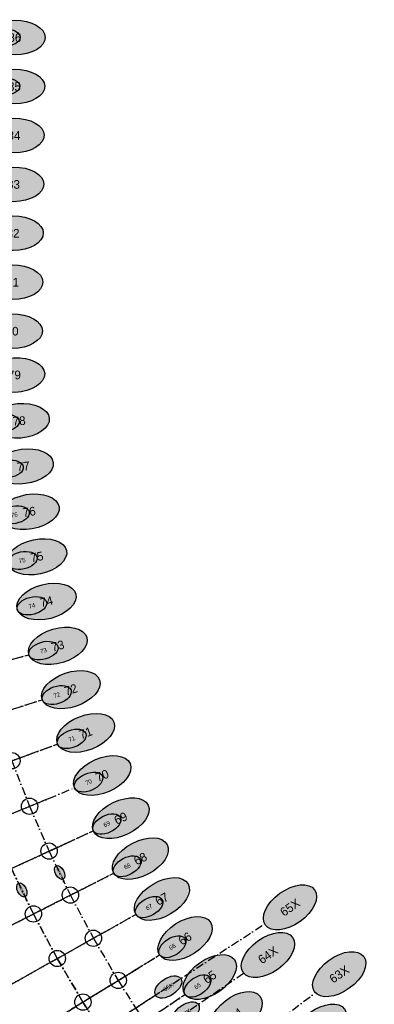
# Model space of a CAD drawing. Header units: millimetres. Extents: x 15650620 to 16199301, y 17929595 to 18752968.
# Tile 24 of 26: x 15964032 to 16029245, y 18293242 to 18474354. Entities that reach past the tile are written whole.
import ezdxf
from ezdxf.enums import TextEntityAlignment as Align

# ---------------------------------------------------------------- set-up
doc = ezdxf.new("R2010")
doc.units = ezdxf.units.MM
doc.header["$LTSCALE"] = 100
doc.linetypes.add('B_GRIDLINE', pattern=[41, 15, -5, 1, -5, 15])
for name, color, linetype in [('S-GRID-2000', 232, 'B_GRIDLINE'), ('S-GRID-2000-IDEN', 13, 'B_GRIDLINE'), ('S-GRID-300-AR05', 232, 'B_GRIDLINE'), ('S-GRID-300-AR06', 232, 'B_GRIDLINE'), ('S-GRID-300-AR06-IDEN', 13, 'B_GRIDLINE'), ('S-GRID-600', 232, 'B_GRIDLINE'), ('S-GRID-600-IDEN', 13, 'Continuous')]:
    doc.layers.add(name, color=color, linetype=linetype)
doc.layers.add('S-GRID-POINTS', color=9, linetype='Continuous', plot=False)
doc.styles.add('CAA-ENG', font='caa_eng.shx')

# ---------------------------------------------------------------- blocks, each defined once
blk = doc.blocks.new('agrbb-wblock')
h = blk.add_hatch(color=255)
edge = h.paths.add_edge_path()
edge.add_ellipse((1392, 24), major_axis=(1392, 24), ratio=0.572643, start_angle=0, end_angle=360)
at = {"linetype": 'Continuous'}
blk.add_ellipse((1392, 24), major_axis=(1392, 24), ratio=0.572643, dxfattribs=at)
at = {"style": 'CAA-ENG'}
blk.add_attdef('1', text='', height=400, dxfattribs=at).set_placement((1392, 24), align=Align.MIDDLE_CENTER)

msp = doc.modelspace()

# ---------------------------------------------------------------- linework, layer by layer
at = {"layer": 'S-GRID-2000'}
for p, q in [((15857226, 18327444), (15965709, 18357550)), ((15860991, 18314858), (15968184, 18349278)), ((15865257, 18302432), (15970987, 18341112)), ((15873203, 18291500), (15974115, 18333065)), ((15875262, 18278143), (15977563, 18325149)), ((15880985, 18266317), (15981324, 18317377)), ((15887176, 18254730), (15985393, 18309762)), ((16000834, 18302658), (16009082, 18308031)), ((15893826, 18243399), (15989763, 18302315)), ((15898509, 18235997), (16000834, 18302658)), ((15903387, 18228723), (16005211, 18298995)), ((15900923, 18232344), (15994428, 18295050)), ((16010075, 18288962), (16018389, 18295380))]:
    msp.add_line(p, q, dxfattribs=at)
for points in [[(15949013, 18408372), (15949468, 18399393), (15950283, 18390438), (15951455, 18381523), (15952982, 18372662), (15954863, 18363870), (15957093, 18355159), (15959671, 18346545), (15962590, 18338040), (15965848, 18329660), (15969438, 18321416), (15973355, 18313322), (15977593, 18305391), (15982144, 18297636), (15985349, 18292570)], [(15941396, 18408138), (15941867, 18398854), (15942709, 18389596), (15943921, 18380379), (15945500, 18371218), (15947445, 18362127), (15949751, 18353121), (15952416, 18344215), (15955434, 18335422), (15958802, 18326757), (15962514, 18318234), (15966564, 18309866), (15970945, 18301666), (15975650, 18293649), (15978964, 18288411)]]:
    msp.add_lwpolyline(points, dxfattribs=at)
at = {"layer": 'S-GRID-300-AR05'}
for p, q in [((15879544, 18280110), (15972994, 18323050)), ((15885185, 18268455), (15976843, 18315097)), ((15891287, 18257033), (15981007, 18307304)), ((15897842, 18245866), (15985479, 18299684)), ((15902457, 18238570), (15988628, 18294706))]:
    msp.add_line(p, q, dxfattribs=at)
for points in [[(15969438, 18321416), (15973355, 18313322), (15977593, 18305391), (15982144, 18297636), (15985349, 18292570), (15987001, 18290070), (15988688, 18287591), (15992158, 18282704)], [(15986004, 18278210), (15982416, 18283263), (15980673, 18285826), (15978964, 18288411), (15975650, 18293649), (15970945, 18301666), (15966564, 18309866), (15962514, 18318234)]]:
    msp.add_lwpolyline(points, dxfattribs=at)
at = {"layer": 'S-GRID-300-AR06'}
for p, q in [((15869683, 18304051), (15966266, 18339385)), ((15874374, 18291982), (15969467, 18331150)), ((15879544, 18280110), (15972994, 18323050))]:
    msp.add_line(p, q, dxfattribs=at)
msp.add_lwpolyline([(15954863, 18363870), (15957093, 18355159), (15959671, 18346545), (15962590, 18338040), (15965848, 18329660), (15969438, 18321416)], dxfattribs=at)
at = {"layer": 'S-GRID-300-AR06-IDEN'}
msp.add_lwpolyline([(15969438, 18321416), (15970745, 18318715)], dxfattribs=at)
at = {"layer": 'S-GRID-600'}
for p, q in [((15860546, 18328365), (15965709, 18357550)), ((15864272, 18315911), (15968184, 18349278)), ((15868493, 18303616), (15970987, 18341112)), ((15873203, 18291500), (15974115, 18333065)), ((15878393, 18279581), (15977563, 18325149)), ((15884056, 18267880), (15981324, 18317377)), ((15890182, 18256414), (15985393, 18309762)), ((15896762, 18245203), (15989763, 18302315)), ((15901396, 18237878), (15990500, 18295926)), ((15903785, 18234263), (15994429, 18295050))]:
    msp.add_line(p, q, dxfattribs=at)
for points in [[(15949013, 18408373), (15949468, 18399393), (15950283, 18390438), (15951455, 18381523), (15952982, 18372662), (15954863, 18363870), (15957093, 18355159), (15959671, 18346545), (15962590, 18338040), (15965848, 18329660), (15969438, 18321416), (15973355, 18313322), (15977593, 18305391), (15982144, 18297636), (15985349, 18292570)], [(15941396, 18408139), (15941867, 18398854), (15942709, 18389596), (15943921, 18380379), (15945500, 18371218), (15947445, 18362127), (15949751, 18353121), (15952416, 18344215), (15955434, 18335422), (15958802, 18326757), (15962514, 18318234), (15966564, 18309866), (15970945, 18301666), (15975650, 18293649), (15978964, 18288411)]]:
    msp.add_lwpolyline(points, dxfattribs=at)
at = {"layer": 'S-GRID-POINTS'}
for centre in [(15962590, 18338040), (15965848, 18329660), (15969438, 18321416), (15973355, 18313322), (15966564, 18309866), (15977593, 18305391), (15970945, 18301666), (15982144, 18297636), (15975650, 18293649)]:
    msp.add_circle(centre, 1500, dxfattribs=at)

# ---------------------------------------------------------------- block references
at = {"layer": 'S-GRID-2000-IDEN', "xscale": 4, "yscale": 4, "zscale": 4}
for p, rotation, values in [((15957575, 18471015), 359.4665449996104, {'1': '86'}), ((15957492, 18462014), 359.4665449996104, {'1': '85'}), ((15957408, 18453015), 359.4665449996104, {'1': '84'}), ((15957324, 18444015), 359.4665449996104, {'1': '83'}), ((15957240, 18435016), 359.4665449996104, {'1': '82'}), ((15957157, 18426015), 359.4665449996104, {'1': '81'}), ((15957073, 18417016), 359.4665449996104, {'1': '80'}), ((15957499, 18408731), 1.691873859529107, {'1': '79'}), ((15958384, 18400073), 4.050514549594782, {'1': '78'}), ((15959164, 18391474), 6.342499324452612, {'1': '77'}), ((15960288, 18382914), 8.634484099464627, {'1': '76'}), ((15961753, 18374405), 10.9264688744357, {'1': '75'}), ((15963556, 18365961), 13.21845364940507, {'1': '74'}), ((15965696, 18357597), 15.51043842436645, {'1': '73'}), ((15968169, 18349325), 17.8024231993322, {'1': '72'}), ((15970971, 18341158), 20.09440797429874, {'1': '71'}), ((15974097, 18333110), 22.38639274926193, {'1': '70'}), ((15987640, 18329886), 204.6783775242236, {'1': '69'}), ((15981302, 18317421), 26.97036229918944, {'1': '68'}), ((15985369, 18309804), 29.26252307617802, {'1': '67'}), ((15989763, 18302315), 31.92981574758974, {'1': '66'}), ((15994428, 18295050), 34.20798897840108, {'1': '65'}), ((15999379, 18287977), 36.48601653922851, {'1': '64'})]:
    msp.add_blockref('agrbb-wblock', p, dxfattribs=dict(at, rotation=rotation)).add_auto_attribs(values)
at = {"layer": 'S-GRID-2000-IDEN', "ltscale": 2.5, "xscale": 4, "yscale": 4, "zscale": 4}
for p, rotation, values in [((16009211, 18307822), 34.61054060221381, {'1': '65X'}), ((16005157, 18299075), 34.61054060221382, {'1': '64X'}), ((16018268, 18295539), 34.61054060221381, {'1': '63X'}), ((16014738, 18285889), 34.61054060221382, {'1': '62X'})]:
    msp.add_blockref('agrbb-wblock', p, dxfattribs=dict(at, rotation=rotation)).add_auto_attribs(values)
at = {"layer": 'S-GRID-300-AR06-IDEN'}
for p, rotation, values in [((15970742, 18318720), 296.678062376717, {'1': '224790'}), ((15963821, 18315533), 294.8190435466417, {'1': '232410'})]:
    msp.add_blockref('agrbb-wblock', p, dxfattribs=dict(at, rotation=rotation)).add_auto_attribs(values)
at = {"layer": 'S-GRID-600-IDEN', "xscale": 2, "yscale": 2, "zscale": 2}
for p, rotation, values in [((15958545, 18471053), 359.4665449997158, {'1': '86'}), ((15958461, 18462053), 359.4665449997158, {'1': '85'}), ((15958390, 18399976), 4.050514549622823, {'1': '78'}), ((15959174, 18391377), 6.342499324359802, {'1': '77'}), ((15960302, 18382817), 8.634484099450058, {'1': '76'}), ((15961770, 18374309), 10.9264688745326, {'1': '75'}), ((15963578, 18365867), 13.21845364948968, {'1': '74'}), ((15965722, 18357503), 15.51043842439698, {'1': '73'}), ((15968198, 18349232), 17.80242319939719, {'1': '72'}), ((15971004, 18341066), 20.0944079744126, {'1': '71'}), ((15974133, 18333020), 22.3863927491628, {'1': '70'}), ((15982561, 18327606), 204.6783775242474, {'1': '69'}), ((15981345, 18317334), 26.97036229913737, {'1': '68'}), ((15985416, 18309719), 29.26252307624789, {'1': '67'}), ((15989763, 18302315), 31.92981574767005, {'1': '66'}), ((15994465, 18294995), 34.20798897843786, {'1': '65'})]:
    msp.add_blockref('agrbb-wblock', p, dxfattribs=dict(at, rotation=rotation)).add_auto_attribs(values)
at = {"layer": 'S-GRID-600-IDEN', "ltscale": 2.5, "xscale": 2, "yscale": 2, "zscale": 2}
for p, rotation, values in [((15989054, 18294868), 33.08255075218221, {'1': '65X'}), ((15992353, 18290003), 34.61054060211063, {'1': '64X'})]:
    msp.add_blockref('agrbb-wblock', p, dxfattribs=dict(at, rotation=rotation)).add_auto_attribs(values)

# ---------------------------------------------------------------- texts
at = {"layer": 'S-GRID-300-AR06-IDEN', "style": 'CAA-ENG'}
for s, rotation, p in [('A', 207.67891, (15972180, 18315730)), ('B', 205.8199, (15965285, 18312407))]:
    msp.add_text(s, height=500, rotation=rotation, dxfattribs=at).set_placement(p, align=Align.MIDDLE_CENTER)

doc.saveas('drawing.dxf')
